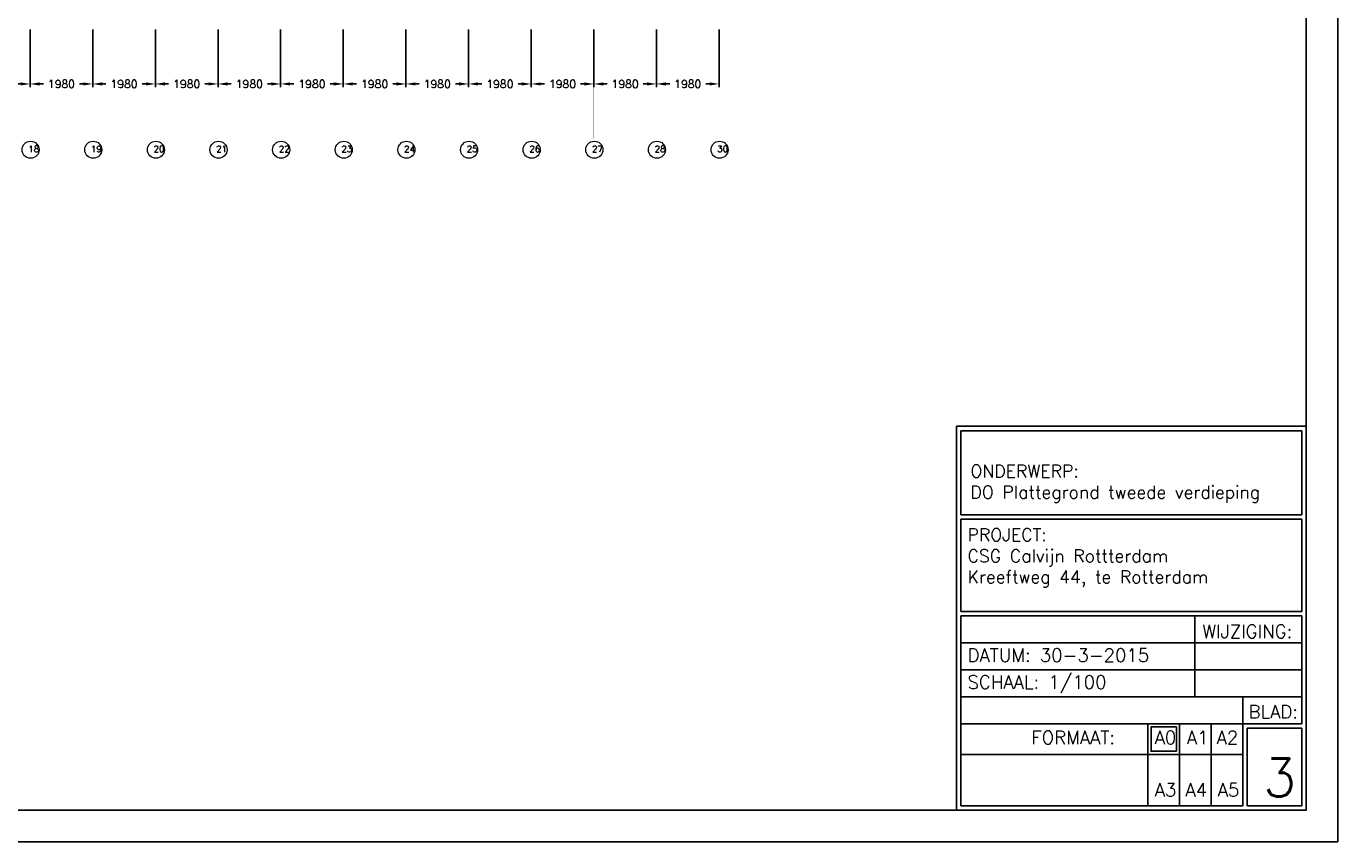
# Model space of a CAD drawing. Header units: millimetres. Extents: x 108018 to 208018, y -107735 to 42299730.
# Tile 10 of 17: x 166557 to 208018, y -107735 to -81931. Entities that reach past the tile are written whole.
import ezdxf

# ---------------------------------------------------------------- set-up
doc = ezdxf.new("R2010")
doc.units = ezdxf.units.MM
doc.header["$MEASUREMENT"] = 0
doc.linetypes.add('ACAD_ISO10W100', pattern=[18, 12, -3, 0, -3])
doc.layers.get('DEFPOINTS').update_dxf_attribs({"linetype": 'CONTINUOUS'})
for name, color, linetype in [('KADER', 1, 'CONTINUOUS'), ('Maatvoering', 7, 'CONTINUOUS'), ('Stempel_kader', 3, 'CONTINUOUS'), ('Stramien', 7, 'CONTINUOUS'), ('TEKST', 7, 'CONTINUOUS')]:
    doc.layers.add(name, color=color, linetype=linetype)
doc.styles.get("Standard").update_dxf_attribs({"font": 'romans.shx'})
doc.dimstyles.new('DIM-ARR', dxfattribs={"dimtxt": 2.5, "dimasz": 3, "dimexe": 1, "dimexo": 0, "dimgap": 1.5, "dimtad": 1, "dimdsep": 46, "dimtxsty": 'Standard', "dimcen": -3, "dimdle": 1.25, "dimclrt": 7, "dimadec": 0, "dimazin": 0, "dimtfac": 0.8, "dimtmove": 2, "dimatfit": 3, "dimfxl": 1, "dimtvp": 1.8, "dimtolj": 1, "dimarcsym": 0})

# ---------------------------------------------------------------- blocks, each defined once
blk = doc.blocks.new('*D189')
at = {"layer": 'DEFPOINTS', "color": 0, "transparency": 16777216}
for p in [(164700, -82031), (166680, -82031), (164700, -83758)]:
    blk.add_point(p, dxfattribs=at)
at = {"layer": 'Maatvoering', "color": 0, "lineweight": -2, "transparency": 16777216}
for p, q in [((164700, -82031), (164700, -83858)), ((166680, -82031), (166680, -83858)), ((165000, -83758), (165118, -83758)), ((166380, -83758), (166263, -83758))]:
    blk.add_line(p, q, dxfattribs=at)
at = {"layer": 'Maatvoering', "color": 0, "transparency": 16777216}
for points in [[(165000, -83708), (165000, -83808), (164700, -83758)], [(166380, -83708), (166380, -83808), (166680, -83758)]]:
    blk.add_solid(points, dxfattribs=at)
at = {"layer": 'Maatvoering', "color": 7, "lineweight": 0, "transparency": 16777216, "insert": (165690, -83758), "char_height": 250, "attachment_point": 5}
blk.add_mtext('\\A1;1980', dxfattribs=at)
blk = doc.blocks.new('*D190')
at = {"layer": 'DEFPOINTS', "color": 0, "transparency": 16777216}
for p in [(166680, -82031), (168660, -82031), (166680, -83758)]:
    blk.add_point(p, dxfattribs=at)
at = {"layer": 'Maatvoering', "color": 0, "lineweight": -2, "transparency": 16777216}
for p, q in [((166680, -82031), (166680, -83858)), ((168660, -82031), (168660, -83858)), ((166980, -83758), (167098, -83758)), ((168360, -83758), (168243, -83758))]:
    blk.add_line(p, q, dxfattribs=at)
at = {"layer": 'Maatvoering', "color": 0, "transparency": 16777216}
for points in [[(166980, -83708), (166980, -83808), (166680, -83758)], [(168360, -83708), (168360, -83808), (168660, -83758)]]:
    blk.add_solid(points, dxfattribs=at)
at = {"layer": 'Maatvoering', "color": 7, "lineweight": 0, "transparency": 16777216, "insert": (167670, -83758), "char_height": 250, "attachment_point": 5}
blk.add_mtext('\\A1;1980', dxfattribs=at)
blk = doc.blocks.new('*D191')
at = {"layer": 'DEFPOINTS', "color": 0, "transparency": 16777216}
for p in [(168660, -82031), (170640, -82031), (168660, -83758)]:
    blk.add_point(p, dxfattribs=at)
at = {"layer": 'Maatvoering', "color": 0, "lineweight": -2, "transparency": 16777216}
for p, q in [((168660, -82031), (168660, -83858)), ((170640, -82031), (170640, -83858)), ((168960, -83758), (169078, -83758)), ((170340, -83758), (170223, -83758))]:
    blk.add_line(p, q, dxfattribs=at)
at = {"layer": 'Maatvoering', "color": 0, "transparency": 16777216}
for points in [[(168960, -83708), (168960, -83808), (168660, -83758)], [(170340, -83708), (170340, -83808), (170640, -83758)]]:
    blk.add_solid(points, dxfattribs=at)
at = {"layer": 'Maatvoering', "color": 7, "lineweight": 0, "transparency": 16777216, "insert": (169650, -83758), "char_height": 250, "attachment_point": 5}
blk.add_mtext('\\A1;1980', dxfattribs=at)
blk = doc.blocks.new('*D192')
at = {"layer": 'DEFPOINTS', "color": 0, "transparency": 16777216}
for p in [(170640, -82031), (172620, -82031), (170640, -83758)]:
    blk.add_point(p, dxfattribs=at)
at = {"layer": 'Maatvoering', "color": 0, "lineweight": -2, "transparency": 16777216}
for p, q in [((170640, -82031), (170640, -83858)), ((172620, -82031), (172620, -83858)), ((170940, -83758), (171058, -83758)), ((172320, -83758), (172203, -83758))]:
    blk.add_line(p, q, dxfattribs=at)
at = {"layer": 'Maatvoering', "color": 0, "transparency": 16777216}
for points in [[(170940, -83708), (170940, -83808), (170640, -83758)], [(172320, -83708), (172320, -83808), (172620, -83758)]]:
    blk.add_solid(points, dxfattribs=at)
at = {"layer": 'Maatvoering', "color": 7, "lineweight": 0, "transparency": 16777216, "insert": (171630, -83758), "char_height": 250, "attachment_point": 5}
blk.add_mtext('\\A1;1980', dxfattribs=at)
blk = doc.blocks.new('*D193')
at = {"layer": 'DEFPOINTS', "color": 0, "transparency": 16777216}
for p in [(172620, -82031), (174600, -82031), (172620, -83758)]:
    blk.add_point(p, dxfattribs=at)
at = {"layer": 'Maatvoering', "color": 0, "lineweight": -2, "transparency": 16777216}
for p, q in [((172620, -82031), (172620, -83858)), ((174600, -82031), (174600, -83858)), ((172920, -83758), (173038, -83758)), ((174300, -83758), (174183, -83758))]:
    blk.add_line(p, q, dxfattribs=at)
at = {"layer": 'Maatvoering', "color": 0, "transparency": 16777216}
for points in [[(172920, -83708), (172920, -83808), (172620, -83758)], [(174300, -83708), (174300, -83808), (174600, -83758)]]:
    blk.add_solid(points, dxfattribs=at)
at = {"layer": 'Maatvoering', "color": 7, "lineweight": 0, "transparency": 16777216, "insert": (173610, -83758), "char_height": 250, "attachment_point": 5}
blk.add_mtext('\\A1;1980', dxfattribs=at)
blk = doc.blocks.new('*D194')
at = {"layer": 'DEFPOINTS', "color": 0, "transparency": 16777216}
for p in [(174600, -82031), (176580, -82031), (174600, -83758)]:
    blk.add_point(p, dxfattribs=at)
at = {"layer": 'Maatvoering', "color": 0, "lineweight": -2, "transparency": 16777216}
for p, q in [((174600, -82031), (174600, -83858)), ((176580, -82031), (176580, -83858)), ((174900, -83758), (175018, -83758)), ((176280, -83758), (176163, -83758))]:
    blk.add_line(p, q, dxfattribs=at)
at = {"layer": 'Maatvoering', "color": 0, "transparency": 16777216}
for points in [[(174900, -83708), (174900, -83808), (174600, -83758)], [(176280, -83708), (176280, -83808), (176580, -83758)]]:
    blk.add_solid(points, dxfattribs=at)
at = {"layer": 'Maatvoering', "color": 7, "lineweight": 0, "transparency": 16777216, "insert": (175590, -83758), "char_height": 250, "attachment_point": 5}
blk.add_mtext('\\A1;1980', dxfattribs=at)
blk = doc.blocks.new('*D195')
at = {"layer": 'DEFPOINTS', "color": 0, "transparency": 16777216}
for p in [(176580, -82031), (178560, -82031), (176580, -83758)]:
    blk.add_point(p, dxfattribs=at)
at = {"layer": 'Maatvoering', "color": 0, "lineweight": -2, "transparency": 16777216}
for p, q in [((176580, -82031), (176580, -83858)), ((178560, -82031), (178560, -83858)), ((176880, -83758), (176998, -83758)), ((178260, -83758), (178143, -83758))]:
    blk.add_line(p, q, dxfattribs=at)
at = {"layer": 'Maatvoering', "color": 0, "transparency": 16777216}
for points in [[(176880, -83708), (176880, -83808), (176580, -83758)], [(178260, -83708), (178260, -83808), (178560, -83758)]]:
    blk.add_solid(points, dxfattribs=at)
at = {"layer": 'Maatvoering', "color": 7, "lineweight": 0, "transparency": 16777216, "insert": (177570, -83758), "char_height": 250, "attachment_point": 5}
blk.add_mtext('\\A1;1980', dxfattribs=at)
blk = doc.blocks.new('*D196')
at = {"layer": 'DEFPOINTS', "color": 0, "transparency": 16777216}
for p in [(178560, -82031), (180540, -82031), (178560, -83758)]:
    blk.add_point(p, dxfattribs=at)
at = {"layer": 'Maatvoering', "color": 0, "lineweight": -2, "transparency": 16777216}
for p, q in [((178560, -82031), (178560, -83858)), ((180540, -82031), (180540, -83858)), ((178860, -83758), (178978, -83758)), ((180240, -83758), (180123, -83758))]:
    blk.add_line(p, q, dxfattribs=at)
at = {"layer": 'Maatvoering', "color": 0, "transparency": 16777216}
for points in [[(178860, -83708), (178860, -83808), (178560, -83758)], [(180240, -83708), (180240, -83808), (180540, -83758)]]:
    blk.add_solid(points, dxfattribs=at)
at = {"layer": 'Maatvoering', "color": 7, "lineweight": 0, "transparency": 16777216, "insert": (179550, -83758), "char_height": 250, "attachment_point": 5}
blk.add_mtext('\\A1;1980', dxfattribs=at)
blk = doc.blocks.new('*D197')
at = {"layer": 'DEFPOINTS', "color": 0, "transparency": 16777216}
for p in [(180540, -82031), (182520, -82031), (180540, -83758)]:
    blk.add_point(p, dxfattribs=at)
at = {"layer": 'Maatvoering', "color": 0, "lineweight": -2, "transparency": 16777216}
for p, q in [((180540, -82031), (180540, -83858)), ((182520, -82031), (182520, -83858)), ((180840, -83758), (180958, -83758)), ((182220, -83758), (182103, -83758))]:
    blk.add_line(p, q, dxfattribs=at)
at = {"layer": 'Maatvoering', "color": 0, "transparency": 16777216}
for points in [[(180840, -83708), (180840, -83808), (180540, -83758)], [(182220, -83708), (182220, -83808), (182520, -83758)]]:
    blk.add_solid(points, dxfattribs=at)
at = {"layer": 'Maatvoering', "color": 7, "lineweight": 0, "transparency": 16777216, "insert": (181530, -83758), "char_height": 250, "attachment_point": 5}
blk.add_mtext('\\A1;1980', dxfattribs=at)
blk = doc.blocks.new('*D198')
at = {"layer": 'DEFPOINTS', "color": 0, "transparency": 16777216}
for p in [(182520, -82031), (184500, -82031), (182520, -83758)]:
    blk.add_point(p, dxfattribs=at)
at = {"layer": 'Maatvoering', "color": 0, "lineweight": -2, "transparency": 16777216}
for p, q in [((182520, -82031), (182520, -83858)), ((184500, -82031), (184500, -83858)), ((182820, -83758), (182938, -83758)), ((184200, -83758), (184083, -83758))]:
    blk.add_line(p, q, dxfattribs=at)
at = {"layer": 'Maatvoering', "color": 0, "transparency": 16777216}
for points in [[(182820, -83708), (182820, -83808), (182520, -83758)], [(184200, -83708), (184200, -83808), (184500, -83758)]]:
    blk.add_solid(points, dxfattribs=at)
at = {"layer": 'Maatvoering', "color": 7, "lineweight": 0, "transparency": 16777216, "insert": (183510, -83758), "char_height": 250, "attachment_point": 5}
blk.add_mtext('\\A1;1980', dxfattribs=at)
blk = doc.blocks.new('*D199')
at = {"layer": 'DEFPOINTS', "color": 0, "transparency": 16777216}
for p in [(184500, -82031), (186480, -82031), (184500, -83758)]:
    blk.add_point(p, dxfattribs=at)
at = {"layer": 'Maatvoering', "color": 0, "lineweight": -2, "transparency": 16777216}
for p, q in [((184500, -82031), (184500, -83858)), ((186480, -82031), (186480, -83858)), ((184800, -83758), (184918, -83758)), ((186180, -83758), (186063, -83758))]:
    blk.add_line(p, q, dxfattribs=at)
at = {"layer": 'Maatvoering', "color": 0, "transparency": 16777216}
for points in [[(184800, -83708), (184800, -83808), (184500, -83758)], [(186180, -83708), (186180, -83808), (186480, -83758)]]:
    blk.add_solid(points, dxfattribs=at)
at = {"layer": 'Maatvoering', "color": 7, "lineweight": 0, "transparency": 16777216, "insert": (185490, -83758), "char_height": 250, "attachment_point": 5}
blk.add_mtext('\\A1;1980', dxfattribs=at)
blk = doc.blocks.new('*D200')
at = {"layer": 'DEFPOINTS', "color": 0, "transparency": 16777216}
for p in [(186480, -82031), (188460, -82031), (186480, -83758)]:
    blk.add_point(p, dxfattribs=at)
at = {"layer": 'Maatvoering', "color": 0, "lineweight": -2, "transparency": 16777216}
for p, q in [((186480, -82031), (186480, -83858)), ((188460, -82031), (188460, -83858)), ((186780, -83758), (186898, -83758)), ((188160, -83758), (188043, -83758))]:
    blk.add_line(p, q, dxfattribs=at)
at = {"layer": 'Maatvoering', "color": 0, "transparency": 16777216}
for points in [[(186780, -83708), (186780, -83808), (186480, -83758)], [(188160, -83708), (188160, -83808), (188460, -83758)]]:
    blk.add_solid(points, dxfattribs=at)
at = {"layer": 'Maatvoering', "color": 7, "lineweight": 0, "transparency": 16777216, "insert": (187470, -83758), "char_height": 250, "attachment_point": 5}
blk.add_mtext('\\A1;1980', dxfattribs=at)

msp = doc.modelspace()

# ---------------------------------------------------------------- linework, layer by layer
at = {"layer": 'KADER'}
msp.add_lwpolyline([(108017.978, -107735.28), (108017.978, 11164.72), (208017.978, 11164.72), (208017.978, -107735.28)], close=True, dxfattribs=at)
msp.add_lwpolyline([(109017.978, -106735.28), (109017.978, 10164.72), (207017.978, 10164.72), (207017.978, -106735.28), (109017.978, -106735.28)], dxfattribs=at)
at = {"layer": 'Stempel_kader'}
for p, q in [((195963.208, -94589.69), (195963.208, -106735.28)), ((195963.208, -94589.69), (207017.978, -94589.69)), ((196103.208, -97392.475), (196103.208, -94729.69)), ((196103.208, -94729.69), (206877.978, -94729.69)), ((206877.978, -97395.28), (206877.978, -94729.69)), ((196103.208, -97392.475), (206877.978, -97395.244)), ((207017.978, -106735.28), (207017.978, -97395.28)), ((207017.978, -106735.28), (207017.978, -97395.28)), ((196103.208, -100448.6), (196103.208, -97528.6)), ((196103.208, -97528.6), (206877.978, -97528.6)), ((206877.978, -100448.6), (206877.978, -97528.6)), ((196097.978, -100588.6), (196097.978, -106595.28)), ((196097.978, -100588.6), (206877.978, -100588.6)), ((196103.208, -100448.6), (206877.978, -100448.6)), ((203497.978, -103148.6), (203497.978, -100588.6)), ((206877.978, -103535.28), (206877.978, -100588.6)), ((196097.978, -101441.933), (206877.978, -101441.933)), ((198097.978, -101441.933), (203497.978, -101441.933)), ((196097.978, -102295.266), (206877.978, -102295.266)), ((196097.978, -103148.6), (206877.978, -103148.6)), ((205017.978, -104001.92), (205017.978, -103148.6)), ((206877.978, -104001.92), (206877.978, -103148.6)), ((205017.978, -104001.92), (196097.978, -104001.92)), ((205017.978, -104001.92), (202017.978, -104001.92)), ((203017.978, -104001.92), (202017.978, -104001.92)), ((202017.978, -104001.92), (202017.978, -104968.6)), ((203017.978, -104968.6), (203017.978, -104001.92)), ((205017.978, -106595.28), (205017.978, -104001.92)), ((205017.978, -104001.92), (206877.978, -104001.92)), ((205157.978, -104141.92), (206877.978, -104141.92)), ((205157.978, -106595.28), (205157.978, -104141.92)), ((206877.978, -106595.28), (206877.978, -104141.92)), ((202017.978, -104661.92), (202017.978, -106595.28)), ((203017.978, -104661.92), (203017.978, -106595.28)), ((204017.978, -104661.92), (204017.978, -106595.28)), ((202017.978, -104968.6), (196097.978, -104968.6)), ((202017.978, -104968.6), (205017.978, -104968.6)), ((202017.978, -104968.6), (203017.978, -104968.6)), ((207017.978, -106735.28), (195963.208, -106735.28)), ((196097.978, -106595.28), (205017.978, -106595.28)), ((205017.978, -106595.28), (202017.978, -106595.28)), ((206877.978, -106595.28), (205157.978, -106595.28)), ((205157.978, -106595.28), (206877.978, -106595.28))]:
    msp.add_line(p, q, dxfattribs=at)
for points in [[(204017.978, -104968.6), (203017.978, -104968.6), (203017.978, -104001.92), (204017.978, -104001.92)], [(202917.083, -104868.6), (202117.083, -104868.6), (202117.083, -104101.92), (202917.083, -104101.92)]]:
    msp.add_lwpolyline(points, close=True, dxfattribs=at)
at = {"layer": 'Stramien', "linetype": 'ACAD_ISO10W100', "lineweight": 0, "const_width": 0.8}
for points in [[(166680.294, -82030.932), (166680.294, -85484.759)], [(168660.294, -82030.932), (168660.294, -85484.759)], [(170640.294, -82030.932), (170640.294, -85484.759)], [(172620.294, -82030.932), (172620.294, -85484.759)], [(174600.294, -82030.932), (174600.294, -85484.759)], [(176580.294, -82030.932), (176580.294, -85484.759)], [(178560.294, -82030.932), (178560.294, -85484.759)], [(180540.294, -82030.932), (180540.294, -85484.759)], [(182520.294, -82030.932), (182520.294, -85484.759)], [(184500.294, -82030.932), (184500.294, -85484.759)], [(186480.294, -82030.932), (186480.294, -85484.759)], [(188460.294, -82030.932), (188460.294, -85484.759)]]:
    msp.add_lwpolyline(points, dxfattribs=at)
at = {"layer": 'Stramien', "lineweight": 0}
for centre in [(166695.478, -85838.14), (168675.478, -85838.14), (170655.478, -85838.14), (172635.478, -85838.14), (174615.478, -85838.14), (176595.478, -85838.14), (178575.478, -85838.14), (180555.478, -85838.14), (182535.478, -85838.14), (184515.478, -85838.14), (186495.478, -85838.14), (188475.478, -85838.14)]:
    msp.add_circle(centre, 269.662, dxfattribs=at)

# ---------------------------------------------------------------- texts
at = {"layer": 'Stempel_kader', "attachment_point": 1}
for s, insert, char_height, width in [('{\\H0.9524x;ONDERWERP:\\PDO Plattegrond tweede verdieping}', (196405.904, -95806.816), 420, 12504.78508), ('{\\H0.9524x;PROJECT:\\PCSG Calvijn Rottterdam\\PKreeftweg 44, te Rotterdam}', (196313.8, -97822.002), 420, 12504.78508), ('{\\Fromans.shx|c0;WIJZIGING:}', (203736.706, -100868.561), 420, 6940), ('{\\H0.84x;DATUM: 30-3-2015}', (196313.8, -101621.873), 500, 6940), ('{\\Fromans.shx|c0;\\H0.84x;SCHAAL: 1/100}', (196313.8, -102471.843), 500, 6940), ('{\\Fromans.shx|c0;BLAD:}', (205195.095, -103408.59), 420, 6940), ('{\\Fromans.shx|c0;FORMAAT:}', (198332.232, -104226.09), 420, 1000), ('{\\Fromans.shx|c0;A0}', (202229.641, -104226.09), 420, 1000), ('{\\Fromans.shx|c0;A1}', (203247.828, -104226.09), 420, 1000), ('{\\Fromans.shx|c0;A2}', (204188.499, -104226.09), 420, 1000), ('{\\Fromans|c0;3}', (205666.061, -105101.637), 1200, 1720), ('{\\Fromans.shx|c0;A3}', (202229.641, -105882.437), 420, 1000), ('{\\Fromans.shx|c0;A4}', (203201.384, -105882.437), 420, 1000), ('{\\Fromans.shx|c0;A5}', (204223.136, -105882.437), 420, 1000)]:
    msp.add_mtext(s, dxfattribs=dict(at, insert=insert, char_height=char_height, width=width))
at = {"layer": 'TEKST', "lineweight": 0, "char_height": 200, "attachment_point": 1}
for s, insert in [('18', (166622.867, -85714.496)), ('19', (168602.867, -85714.496)), ('20', (170582.867, -85714.496)), ('21', (172562.867, -85714.496)), ('22', (174542.867, -85714.496)), ('23', (176522.867, -85714.496)), ('24', (178502.867, -85714.496)), ('25', (180482.867, -85714.496)), ('26', (182462.867, -85714.496)), ('27', (184442.867, -85714.496)), ('28', (186422.867, -85714.496)), ('30', (188402.867, -85714.496))]:
    msp.add_mtext_dynamic_manual_height_columns(s, width=2150.52218, gutter_width=15, heights=[0], dxfattribs=dict(at, insert=insert))

# ---------------------------------------------------------------- dimensions: what is measured, and where the dimension line sits
at = {"layer": 'Maatvoering', "lineweight": 0}
for base, p1, p2, picture, middle in [((164700.294, -83757.845), (166680.294, -82030.932), (164700.294, -82030.932), '*D189', (165690.294, -83757.845)), ((166680.294, -83757.845), (168660.294, -82030.932), (166680.294, -82030.932), '*D190', (167670.294, -83757.845)), ((168660.294, -83757.845), (170640.294, -82030.932), (168660.294, -82030.932), '*D191', (169650.294, -83757.845)), ((170640.294, -83757.845), (172620.294, -82030.932), (170640.294, -82030.932), '*D192', (171630.294, -83757.845)), ((172620.294, -83757.845), (174600.294, -82030.932), (172620.294, -82030.932), '*D193', (173610.294, -83757.845)), ((174600.294, -83757.845), (176580.294, -82030.932), (174600.294, -82030.932), '*D194', (175590.294, -83757.845)), ((176580.294, -83757.845), (178560.294, -82030.932), (176580.294, -82030.932), '*D195', (177570.294, -83757.845)), ((178560.294, -83757.845), (180540.294, -82030.932), (178560.294, -82030.932), '*D196', (179550.294, -83757.845)), ((180540.294, -83757.845), (182520.294, -82030.932), (180540.294, -82030.932), '*D197', (181530.294, -83757.845)), ((182520.294, -83757.845), (184500.294, -82030.932), (182520.294, -82030.932), '*D198', (183510.294, -83757.845)), ((184500.294, -83757.845), (186480.294, -82030.932), (184500.294, -82030.932), '*D199', (185490.294, -83757.845)), ((186480.294, -83757.845), (188460.294, -82030.932), (186480.294, -82030.932), '*D200', (187470.294, -83757.845))]:
    dim = msp.add_linear_dim(base=base, p1=p1, p2=p2, dimstyle='DIM-ARR', override={"dimscale": 100}, dxfattribs=at)
    dim.commit()
    dim.dimension.update_dxf_attribs({"geometry": picture, "text_midpoint": middle, "dimtype": 160})

doc.saveas('drawing.dxf')
